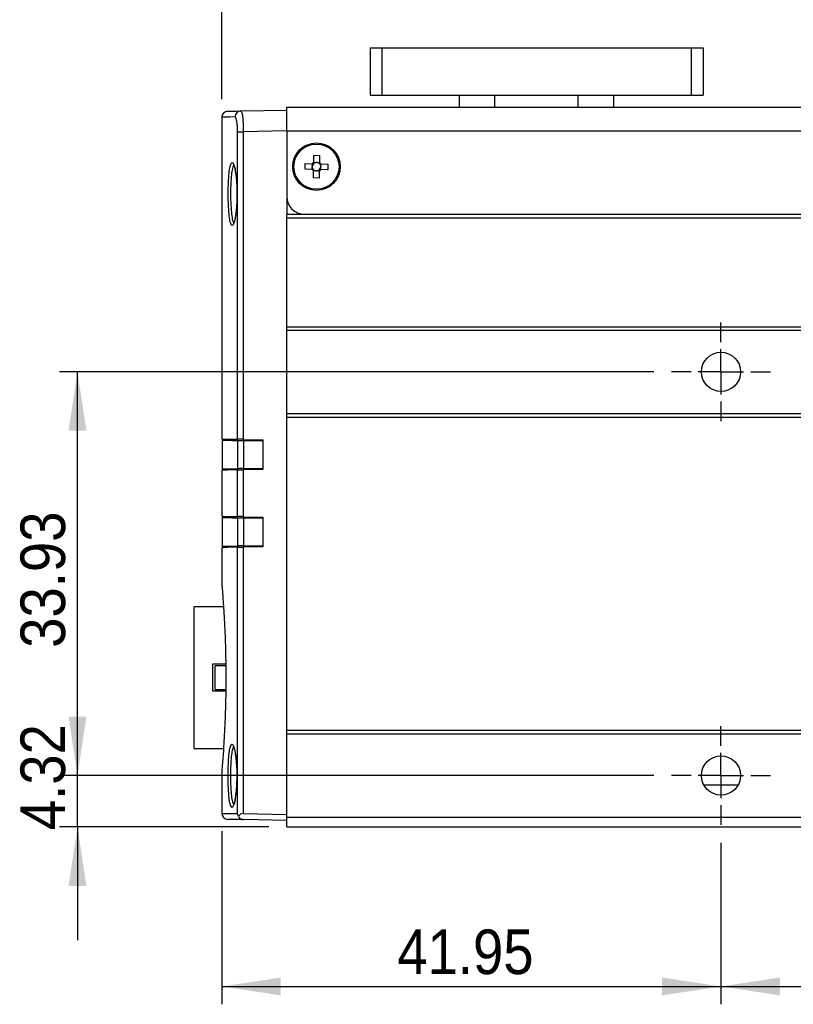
# Model space of a CAD drawing. Header units: millimetres. Extents: x 8 to 292, y 5 to 205.
# Tile 5 of 12: x 93 to 137, y 82 to 137. Entities that reach past the tile are written whole.
import ezdxf

# ---------------------------------------------------------------- set-up
doc = ezdxf.new("R2010")
doc.units = ezdxf.units.MM
doc.linetypes.add('HIDDEN', pattern=[1.905, 1.27, -0.635])
doc.layers.add('中心線', color=161, linetype='HIDDEN', lineweight=25)
doc.layers.add('尺寸線', color=5, linetype='Continuous')
doc.styles.add('SLDTEXTSTYLE0', font='GOTHIC.TTF', dxfattribs={"width": 0.913})
doc.dimstyles.new('SLDDIMSTYLE0', dxfattribs={"dimtxt": 2.5, "dimasz": 3.302, "dimexe": 0, "dimexo": 0.0625, "dimtad": 1, "dimdec": 0, "dimlfac": 1.5, "dimrnd": 1e-09, "dimzin": 12, "dimdsep": 46, "dimtxsty": 'SLDTEXTSTYLE0', "dimsah": 1, "dimcen": 0.09, "dimadec": 0, "dimazin": 3, "dimtfac": 1, "dimtdec": 3, "dimtmove": 0, "dimatfit": 0, "dimfxl": 1, "dimfrac": 2, "dimtolj": 1, "dimtzin": 12, "dimarcsym": 0})
doc.dimstyles.new('SLDDIMSTYLE1', dxfattribs={"dimtxt": 2.5, "dimasz": 3.302, "dimexe": 0, "dimexo": 0.0625, "dimtad": 1, "dimdec": 0, "dimlfac": 1.5, "dimrnd": 1e-09, "dimzin": 12, "dimdsep": 46, "dimtxsty": 'SLDTEXTSTYLE0', "dimsah": 1, "dimcen": 0.09, "dimadec": 0, "dimazin": 3, "dimtfac": 1, "dimtdec": 3, "dimtofl": 0, "dimtmove": 0, "dimatfit": 3, "dimfxl": 1, "dimfrac": 2, "dimtolj": 1, "dimtzin": 12, "dimarcsym": 0})

# ---------------------------------------------------------------- blocks, each defined once
blk = doc.blocks.new('_D')
at = {"layer": '尺寸線', "transparency": 16777216}
for p, q in [((96.56, 94.407), (96.56, 97.808)), ((128.853, 94.407), (95.56, 94.407)), ((96.56, 91.525), (96.56, 94.407)), ((107.286, 91.525), (95.56, 91.525)), ((96.56, 91.525), (96.56, 85.175))]:
    blk.add_line(p, q, dxfattribs=at)
for points in [[(96.56, 94.407), (97.06, 97.709), (96.06, 97.709)], [(96.56, 91.525), (96.06, 88.223), (97.06, 88.223)]]:
    blk.add_solid(points, dxfattribs=at)
at = {"layer": '尺寸線', "transparency": 16777216, "insert": (93.366, 91.343), "char_height": 2.5, "attachment_point": 1, "rotation": 90, "style": 'SLDTEXTSTYLE0'}
blk.add_mtext('4.32', dxfattribs=at)
blk = doc.blocks.new('_D_1')
at = {"layer": '尺寸線', "transparency": 16777216}
for p, q in [((128.853, 117.025), (95.56, 117.025)), ((96.56, 94.407), (96.56, 117.025)), ((128.853, 94.407), (95.56, 94.407))]:
    blk.add_line(p, q, dxfattribs=at)
for points in [[(96.56, 117.025), (96.06, 113.723), (97.06, 113.723)], [(96.56, 94.407), (97.06, 97.709), (96.06, 97.709)]]:
    blk.add_solid(points, dxfattribs=at)
at = {"layer": '尺寸線', "transparency": 16777216, "insert": (93.366, 101.56), "char_height": 2.5, "attachment_point": 1, "rotation": 90, "style": 'SLDTEXTSTYLE0'}
blk.add_mtext('33.93', dxfattribs=at)
blk = doc.blocks.new('_D_2')
at = {"layer": '尺寸線', "transparency": 16777216}
for p, q in [((104.653, 91.283), (104.653, 81.584)), ((132.62, 90.64), (132.62, 81.584)), ((104.653, 82.584), (132.62, 82.584))]:
    blk.add_line(p, q, dxfattribs=at)
for points in [[(104.653, 82.584), (107.955, 82.084), (107.955, 83.084)], [(132.62, 82.584), (129.318, 83.084), (129.318, 82.084)]]:
    blk.add_solid(points, dxfattribs=at)
at = {"layer": '尺寸線', "transparency": 16777216, "insert": (114.48, 85.777), "char_height": 2.5, "attachment_point": 1, "style": 'SLDTEXTSTYLE0'}
blk.add_mtext('41.95', dxfattribs=at)
blk = doc.blocks.new('_D_3')
at = {"layer": '尺寸線', "transparency": 16777216}
for p, q in [((132.62, 90.64), (132.62, 81.584)), ((159.286, 90.64), (159.286, 81.584)), ((132.62, 82.584), (159.286, 82.584))]:
    blk.add_line(p, q, dxfattribs=at)
for points in [[(132.62, 82.584), (135.922, 82.084), (135.922, 83.084)], [(159.286, 82.584), (155.984, 83.084), (155.984, 82.084)]]:
    blk.add_solid(points, dxfattribs=at)
at = {"layer": '尺寸線', "transparency": 16777216, "insert": (144.106, 85.777), "char_height": 2.5, "attachment_point": 1, "style": 'SLDTEXTSTYLE0'}
blk.add_mtext('40', dxfattribs=at)
blk = doc.blocks.new('_D_4')
at = {"layer": '尺寸線', "transparency": 16777216}
for p, q in [((104.653, 132.301), (104.653, 140.284)), ((145.953, 121.359), (145.953, 140.284)), ((104.653, 139.284), (145.953, 139.284))]:
    blk.add_line(p, q, dxfattribs=at)
for points in [[(104.653, 139.284), (107.955, 138.784), (107.955, 139.784)], [(145.953, 139.284), (142.651, 139.784), (142.651, 138.784)]]:
    blk.add_solid(points, dxfattribs=at)
at = {"layer": '尺寸線', "transparency": 16777216, "insert": (121.147, 142.477), "char_height": 2.5, "attachment_point": 1, "style": 'SLDTEXTSTYLE0'}
blk.add_mtext('61.95', dxfattribs=at)
blk = doc.blocks.new('SW_CENTERMARKSYMBOL_1')
at = {"layer": '中心線', "color": 0}
for p, q in [((0, 1.667), (0, 2.767)), ((0, 0), (0, 1.667)), ((-1.667, 0), (-2.767, 0)), ((0, 0), (-1.667, 0)), ((0, 0), (0, -1.667)), ((0, 0), (1.667, 0)), ((1.667, 0), (2.767, 0)), ((0, -1.667), (0, -2.767))]:
    blk.add_line(p, q, dxfattribs=at)
blk = doc.blocks.new('SW_CENTERMARKSYMBOL_2')
at = {"layer": '中心線', "color": 0}
for p, q in [((0, 1.667), (0, 2.767)), ((0, 0), (0, 1.667)), ((-1.667, 0), (-2.767, 0)), ((0, 0), (-1.667, 0)), ((0, 0), (0, -1.667)), ((0, 0), (1.667, 0)), ((1.667, 0), (2.767, 0)), ((0, -1.667), (0, -2.767))]:
    blk.add_line(p, q, dxfattribs=at)

msp = doc.modelspace()

# ---------------------------------------------------------------- linework, layer by layer
at = {"color": 7, "linetype": 'Continuous', "lineweight": 25}
for p, q in [((112.952928, 135.191967), (112.952928, 132.525303)), ((112.952928, 135.191967), (113.619596, 135.191967)), ((113.619596, 135.191967), (113.619596, 132.525303)), ((113.619596, 135.191967), (130.952925, 135.191967)), ((130.952925, 135.191967), (130.952925, 132.525303)), ((130.952925, 135.191967), (131.619593, 135.191967)), ((131.619593, 135.191967), (131.619593, 132.525303)), ((112.952928, 132.525303), (113.619596, 132.525303)), ((113.619596, 132.525303), (130.952925, 132.525303)), ((117.952928, 132.525303), (117.952928, 131.858635)), ((126.619592, 131.858635), (126.619592, 132.525303)), ((130.952925, 132.525303), (131.619593, 132.525303)), ((105.716561, 131.647115), (108.286262, 131.691968)), ((108.286262, 130.525301), (108.286262, 131.858635)), ((108.286262, 131.858635), (183.619594, 131.858635)), ((104.652926, 131.300984), (104.652926, 113.265448)), ((105.531196, 130.483022), (105.853915, 130.483022)), ((105.531196, 113.250117), (105.531196, 130.483022)), ((108.286262, 130.52548), (105.853915, 130.483022)), ((105.853915, 130.483022), (105.853915, 113.244484)), ((108.286262, 130.525301), (183.619594, 130.525301)), ((108.286262, 130.525301), (108.286262, 126.858635)), ((109.798397, 128.774169), (109.806985, 129.162021)), ((109.806985, 129.162021), (110.126903, 129.154938)), ((110.126903, 129.154938), (110.11832, 128.767088)), ((109.31621, 128.379358), (109.323288, 128.699278)), ((109.323288, 128.699278), (109.71114, 128.690693)), ((109.719281, 128.565034), (109.722058, 128.690452)), ((109.798153, 128.763254), (109.923576, 128.760477)), ((109.992658, 128.758947), (110.118076, 128.756171)), ((110.190878, 128.680073), (110.188102, 128.554655)), ((110.201796, 128.679832), (110.589648, 128.671247)), ((110.589648, 128.671247), (110.582565, 128.351324)), ((109.704057, 128.370772), (109.31621, 128.379358)), ((109.714975, 128.370531), (109.717752, 128.495949)), ((109.778951, 127.895663), (109.787534, 128.283516)), ((109.913195, 128.291654), (109.787777, 128.294431)), ((110.1077, 128.28735), (109.982277, 128.290127)), ((110.107457, 128.276433), (110.098869, 127.888583)), ((110.186572, 128.485571), (110.183795, 128.360153)), ((110.582565, 128.351324), (110.194713, 128.359909)), ((110.098869, 127.888583), (109.778951, 127.895663)), ((108.286262, 126.858635), (108.286262, 125.825301)), ((108.286262, 125.858635), (109.286259, 125.858635)), ((108.286262, 125.658634), (108.286262, 125.825301)), ((109.286259, 125.858635), (182.619594, 125.858635)), ((108.286262, 125.658634), (183.619594, 125.658634)), ((108.286262, 119.558635), (108.286262, 125.658634)), ((108.286262, 119.558635), (183.619594, 119.558635)), ((108.286262, 119.358634), (108.286262, 119.558635)), ((108.286262, 114.691968), (108.286262, 119.358634)), ((108.286262, 119.358634), (183.619594, 119.358634)), ((108.286262, 114.691968), (183.619594, 114.691968)), ((108.286262, 114.491967), (108.286262, 114.691968)), ((108.286262, 114.491967), (183.619594, 114.491967)), ((108.286262, 96.94009), (108.286262, 114.491967)), ((104.666258, 113.198549), (104.666258, 111.585388)), ((105.542834, 111.600689), (105.542834, 113.183248)), ((105.853915, 113.244484), (106.952926, 113.225301)), ((105.865558, 113.177615), (105.865558, 111.606321)), ((105.865558, 113.177615), (106.952926, 113.158636)), ((106.952926, 113.225301), (106.952926, 111.558635)), ((104.652926, 111.518489), (104.652926, 108.932115)), ((105.531196, 108.916785), (105.531196, 111.533818)), ((106.952926, 111.558635), (105.853915, 111.539451)), ((105.853915, 111.539451), (105.853915, 108.911152)), ((105.865558, 111.606321), (106.952926, 111.625302)), ((104.666258, 108.865215), (104.666258, 107.252054)), ((105.542834, 107.267355), (105.542834, 108.849914)), ((105.853915, 108.911152), (106.952926, 108.891968)), ((105.865558, 108.844282), (105.865558, 107.272988)), ((105.865558, 108.844282), (106.952926, 108.825301)), ((106.952926, 108.891968), (106.952926, 107.225302)), ((104.652926, 107.185155), (104.652926, 105.066292)), ((105.531196, 92.267708), (105.531196, 107.200485)), ((106.952926, 107.225302), (105.853915, 107.206119)), ((105.853915, 107.206119), (105.853915, 92.267911)), ((105.865558, 107.272988), (106.952926, 107.291968)), ((104.743729, 103.858635), (103.086258, 103.858635)), ((103.086258, 103.858635), (103.086258, 95.925302)), ((104.152928, 100.658635), (104.867364, 100.658635)), ((104.152928, 99.125302), (104.152928, 100.658635)), ((104.869862, 100.558635), (104.269977, 100.558635)), ((104.86802, 99.125302), (104.152928, 99.125302)), ((104.269977, 99.225302), (104.871705, 99.225302)), ((108.286262, 96.74009), (108.286262, 96.94009)), ((108.286262, 96.94009), (183.619594, 96.94009)), ((108.286262, 96.74009), (183.619594, 96.74009)), ((108.286262, 92.073423), (108.286262, 96.74009)), ((103.086258, 95.925302), (104.743352, 95.925302)), ((131.730954, 95.055077), (131.731808, 95.055077)), ((133.507316, 95.055077), (133.50823, 95.055077)), ((104.652926, 94.730893), (104.652926, 92.282954)), ((105.853915, 92.267911), (108.286262, 92.225454)), ((108.286262, 91.891968), (105.853895, 91.934425)), ((108.286262, 92.073423), (183.619594, 92.073423)), ((108.286262, 91.525302), (108.286262, 92.073423)), ((108.286262, 91.525302), (183.619594, 91.525302))]:
    msp.add_line(p, q, dxfattribs=at)
at = {"color": 8, "linetype": 'Continuous', "lineweight": 25}
for p, q in [((119.952927, 131.858635), (119.952927, 132.525303)), ((124.619593, 131.858635), (124.619593, 132.525303))]:
    msp.add_line(p, q, dxfattribs=at)
at = {"color": 7, "linetype": 'Continuous', "lineweight": 25, "flags": 128}
for points in [[(104.980444, 131.634265), (104.989549, 131.634424), (105.062381, 131.635696), (105.20796, 131.638237), (105.426108, 131.642044), (105.716561, 131.647115)], [(104.652926, 113.265448), (104.688138, 113.264834), (104.793732, 113.262991), (104.969591, 113.259922), (105.21551, 113.255628), (105.531196, 113.250117)], [(104.666258, 113.198549), (104.701405, 113.197935), (104.806796, 113.196095), (104.982312, 113.193033), (105.227754, 113.188749), (105.542834, 113.183248)], [(105.853915, 113.244484), (105.788589, 113.245624), (105.726029, 113.246717), (105.668679, 113.247718), (105.618765, 113.248589), (105.578234, 113.249297), (105.54866, 113.249814), (105.531196, 113.250117)], [(105.542834, 113.183248), (105.560288, 113.182945), (105.589852, 113.182428), (105.630388, 113.18172), (105.680302, 113.180849), (105.737656, 113.179848), (105.800221, 113.178755), (105.865558, 113.177615)], [(105.531196, 111.533818), (105.21551, 111.528309), (104.969591, 111.524016), (104.793732, 111.520946), (104.688138, 111.519104), (104.652926, 111.518489)], [(104.666258, 111.585388), (104.701405, 111.586001), (104.806796, 111.587841), (104.982312, 111.590905), (105.227754, 111.595189), (105.542834, 111.600689)], [(105.531196, 111.533818), (105.54866, 111.534124), (105.578234, 111.534639), (105.618765, 111.535347), (105.668679, 111.536219), (105.726029, 111.53722), (105.788589, 111.538311), (105.853915, 111.539451)], [(105.865558, 111.606321), (105.800221, 111.605181), (105.737656, 111.604089), (105.680302, 111.603088), (105.630388, 111.602216), (105.589852, 111.601509), (105.560288, 111.600993), (105.542834, 111.600689)], [(104.652926, 108.932115), (104.688138, 108.931501), (104.793732, 108.929657), (104.969591, 108.926587), (105.21551, 108.922296), (105.531196, 108.916785)], [(104.666258, 108.865215), (104.701405, 108.864602), (104.806796, 108.862763), (104.982312, 108.859698), (105.227754, 108.855414), (105.542834, 108.849914)], [(105.853915, 108.911152), (105.788589, 108.912292), (105.726029, 108.913383), (105.668679, 108.914386), (105.618765, 108.915256), (105.578234, 108.915964), (105.54866, 108.91648), (105.531196, 108.916785)], [(105.542834, 108.849914), (105.560288, 108.84961), (105.589852, 108.849094), (105.630388, 108.848387), (105.680302, 108.847515), (105.737656, 108.846514), (105.800221, 108.845422), (105.865558, 108.844282)], [(105.531196, 107.200485), (105.21551, 107.194975), (104.969591, 107.190683), (104.793732, 107.187613), (104.688138, 107.18577), (104.652926, 107.185155)], [(104.666258, 107.252054), (104.701405, 107.252668), (104.806796, 107.254508), (104.982312, 107.257571), (105.227754, 107.261855), (105.542834, 107.267355)], [(105.531196, 107.200485), (105.54866, 107.20079), (105.578234, 107.201306), (105.618765, 107.202014), (105.668679, 107.202885), (105.726029, 107.203886), (105.788589, 107.204978), (105.853915, 107.206119)], [(105.865558, 107.272988), (105.800221, 107.271848), (105.737656, 107.270755), (105.680302, 107.269754), (105.630388, 107.268884), (105.589852, 107.268176), (105.560288, 107.267659), (105.542834, 107.267355)], [(105.853895, 91.934425), (105.539938, 91.939906), (105.29537, 91.944174), (105.12048, 91.947227), (105.015462, 91.94906), (104.980444, 91.949672), (104.980444, 91.949672)]]:
    msp.add_lwpolyline(points, dxfattribs=at)
at = {"color": 8, "linetype": 'Continuous', "lineweight": 25, "flags": 128}
for points in [[(105.393092, 131.313831), (105.101039, 131.308762), (104.881694, 131.304955), (104.735315, 131.302412), (104.662081, 131.301143), (104.652926, 131.300984)], [(104.652926, 92.282954), (104.688138, 92.282343), (104.793732, 92.28051), (104.969591, 92.277457), (105.21551, 92.273188), (105.531196, 92.267708)]]:
    msp.add_lwpolyline(points, dxfattribs=at)
at = {"color": 7, "linetype": 'Continuous', "lineweight": 25}
for centre, radius in [((109.952927, 128.525302), 1.333333), ((109.952927, 128.525302), 1.266667), ((132.619594, 117.025302), 1.1), ((132.619594, 94.406757), 1.1)]:
    msp.add_circle(centre, radius, dxfattribs=at)
for centre, radius, start, end in [((104.98626, 131.300982), 0.333333, 91, 180.8603664), ((105.724337, 131.315955), 0.331251, 91.3449832, 180.3674101), ((109.952927, 128.525302), 0.292941, 121.8374539, 145.6262), ((109.952927, 128.525302), 0.237, 136.2694847, 170.3493386), ((109.952927, 128.525302), 0.237, 131.1941692, 136.2694847), ((109.952927, 128.525302), 0.237, 97.1143153, 131.1941692), ((109.952927, 128.525302), 0.237, 80.3493386, 97.1143153), ((109.952927, 128.525302), 0.237, 46.2694847, 80.3493386), ((109.952927, 128.525302), 0.237, 41.1941692, 46.2694847), ((109.952927, 128.525302), 0.292941, 31.8374539, 55.6262), ((109.952927, 128.525302), 0.237, 7.1143153, 41.1941692), ((109.952927, 128.525302), 0.292941, 211.8374539, 235.6262), ((109.952927, 128.525302), 0.237, 170.3493386, 187.1143153), ((109.952927, 128.525302), 0.237, 187.1143153, 221.1941692), ((109.952927, 128.525302), 0.237, 221.1941692, 226.2694847), ((109.952927, 128.525302), 0.237, 226.2694847, 260.3493386), ((109.952927, 128.525302), 0.237, 260.3493386, 277.1143153), ((109.952927, 128.525302), 0.237, 277.1143153, 311.1941692), ((109.952927, 128.525302), 0.292941, 301.8374539, 325.6262), ((109.952927, 128.525302), 0.237, 311.1941692, 316.2694847), ((109.952927, 128.525302), 0.237, 316.2694847, 350.3493386), ((109.952927, 128.525302), 0.237, 350.3493386, 7.1143153), ((109.28626, 126.858635), 1, 180, 270), ((104.98626, 92.282954), 0.333333, 180.9708826, 269)]:
    msp.add_arc(centre, radius, start, end, dxfattribs=at)
for centre, major_axis, ratio, start_param, end_param in [((109.953573, 128.554496), (0.004608, 0.20816), 0.990115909, 6.114796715, 6.4515739), ((109.923732, 128.525948), (0.20816, -0.004608), 0.990115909, 2.973204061, 3.309981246), ((109.952281, 128.496107), (0.004608, 0.20816), 0.990115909, 2.973204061, 3.309981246), ((109.982122, 128.524655), (0.20816, -0.004608), 0.990115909, 6.114796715, 6.4515739), ((105.859732, 91.934323), (-0.236728, 0.243009), 0.965692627, 5.510877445, 6.470410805)]:
    msp.add_ellipse(centre, major_axis=major_axis, ratio=ratio, start_param=start_param, end_param=end_param, dxfattribs=at)
for points, knots in [([(105.716561, 131.647115), (105.731043, 131.634184), (105.760035, 131.608296), (105.800989, 131.402979), (105.83294, 131.101626), (105.850325, 130.775173), (105.852924, 130.563658), (105.853915, 130.483022)], [0, 0, 0, 0, 0.218034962, 0.43649088, 0.653769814, 0.868006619, 1, 1, 1, 1]), ([(105.531196, 130.483022), (105.530579, 130.54063), (105.52896, 130.691869), (105.512397, 130.925315), (105.480436, 131.140329), (105.438531, 131.286442), (105.408243, 131.304699), (105.393092, 131.313831)], [0, 0, 0, 0, 0.131175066, 0.344375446, 0.561438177, 0.780625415, 1, 1, 1, 1]), ([(105.151062, 125.346129), (105.140792, 125.366902), (105.10528, 125.438726), (105.060441, 125.758647), (105.02645, 126.193617), (105.008822, 126.692726), (105.006482, 127.219757), (105.025342, 127.79799), (105.066199, 128.273096), (105.110448, 128.568607), (105.143926, 128.62899), (105.152225, 128.643958)], [0, 0, 0, 0, 0.055925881, 0.1933737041, 0.3296890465, 0.4150480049, 0.5498513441, 0.6846764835, 0.8196883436, 0.9553047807, 1, 1, 1, 1]), ([(105.299801, 128.647037), (105.299428, 128.64728), (105.291348, 128.652539), (105.314592, 128.6286), (105.337188, 128.562743), (105.373823, 128.436889), (105.409537, 128.252483), (105.442908, 128.015514), (105.467252, 127.76794), (105.477679, 127.596896), (105.481933, 127.527111)], [0, 0, 0, 0, 0.004959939, 0.107553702, 0.233180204, 0.381044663, 0.544558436, 0.711924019, 0.882466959, 1, 1, 1, 1]), ([(109.781673, 128.689133), (109.776475, 128.689248), (109.754681, 128.68973), (109.731643, 128.690242), (109.713957, 128.690631), (109.71114, 128.690693)], [0, 0, 0, 0, 0.208400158, 0.873928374, 1, 1, 1, 1]), ([(109.798397, 128.774169), (109.798334, 128.771352), (109.797939, 128.753667), (109.797434, 128.730626), (109.796952, 128.708835), (109.796837, 128.703639)], [0, 0, 0, 0, 0.126071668, 0.791600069, 1, 1, 1, 1]), ([(110.116755, 128.696559), (110.116872, 128.701754), (110.117362, 128.723541), (110.117862, 128.74658), (110.118257, 128.764271), (110.11832, 128.767088)], [0, 0, 0, 0, 0.208399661, 0.873928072, 1, 1, 1, 1]), ([(110.201796, 128.679832), (110.198979, 128.679894), (110.181294, 128.680283), (110.158256, 128.680795), (110.136461, 128.681277), (110.131264, 128.681392)], [0, 0, 0, 0, 0.126071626, 0.791599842, 1, 1, 1, 1]), ([(109.704057, 128.370772), (109.706876, 128.370709), (109.724573, 128.370315), (109.747596, 128.369807), (109.769392, 128.369325), (109.77459, 128.36921)], [0, 0, 0, 0, 0.126072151, 0.791599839, 1, 1, 1, 1]), ([(109.789098, 128.354046), (109.788983, 128.348849), (109.788502, 128.327058), (109.787991, 128.304025), (109.787597, 128.286333), (109.787534, 128.283516)], [0, 0, 0, 0, 0.2083999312, 0.873928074, 1, 1, 1, 1]), ([(110.107457, 128.276433), (110.10752, 128.27925), (110.107914, 128.296941), (110.108419, 128.31998), (110.108901, 128.341767), (110.109016, 128.346963)], [0, 0, 0, 0, 0.12607193, 0.791600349, 1, 1, 1, 1]), ([(110.124181, 128.361471), (110.129378, 128.361356), (110.151173, 128.360874), (110.174211, 128.360367), (110.191896, 128.359972), (110.194713, 128.359909)], [0, 0, 0, 0, 0.208400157, 0.873928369, 1, 1, 1, 1]), ([(105.496268, 127.174616), (105.49745, 127.099143), (105.499968, 126.93846), (105.493249, 126.782075), (105.489686, 126.699145)], [0, 0, 0, 0, 0.469704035, 1, 1, 1, 1]), ([(105.491529, 126.69914), (105.487972, 126.600207), (105.480607, 126.395315), (105.457717, 126.10854), (105.427312, 125.846189), (105.391006, 125.62684), (105.351594, 125.464459), (105.321455, 125.371677), (105.295188, 125.333303), (105.301195, 125.338436), (105.302314, 125.339392)], [0, 0, 0, 0, 0.1410018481, 0.2920178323, 0.4427396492, 0.5931134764, 0.7432509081, 0.8716381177, 0.9760983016, 1, 1, 1, 1]), ([(104.653155, 105.066292), (104.653081, 105.067158), (104.651715, 105.083087), (104.658381, 105.005204), (104.67622, 104.790477), (104.704923, 104.423911), (104.739671, 103.936332), (104.777477, 103.328281), (104.813442, 102.627942), (104.844088, 101.84243), (104.865376, 101.008598), (104.875267, 100.135583), (104.872479, 99.264738), (104.85733, 98.404567), (104.831795, 97.594422), (104.798332, 96.842064), (104.761166, 96.181269), (104.723977, 95.620308), (104.687774, 95.135536), (104.663164, 94.835228), (104.652269, 94.707248), (104.65389, 94.726337), (104.654277, 94.730893)], [0, 0, 0, 0, 0.003032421, 0.055785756, 0.110062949, 0.162795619, 0.217043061, 0.26992395, 0.324331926, 0.377283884, 0.431781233, 0.484616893, 0.53899839, 0.591730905, 0.645995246, 0.698827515, 0.753186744, 0.806191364, 0.860733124, 0.93072126, 0.983463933, 1, 1, 1, 1]), ([(104.269977, 99.225302), (104.272507, 99.385142), (104.277618, 99.707999), (104.27581, 100.157658), (104.27171, 100.439473), (104.269977, 100.558635)], [0, 0, 0, 0, 0.361395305, 0.729973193, 1, 1, 1, 1]), ([(105.142842, 92.745172), (105.132542, 92.766166), (105.097216, 92.838164), (105.052696, 93.158492), (105.019055, 93.593516), (105.001596, 94.092648), (104.999282, 94.619775), (105.01795, 95.198106), (105.058411, 95.673359), (105.102345, 95.969202), (105.13565, 96.02967), (105.143979, 96.044792)], [0, 0, 0, 0, 0.056493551, 0.193749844, 0.329891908, 0.415148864, 0.549811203, 0.684495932, 0.819364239, 0.954824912, 1, 1, 1, 1]), ([(105.289002, 96.048237), (105.288954, 96.048268), (105.280696, 96.053418), (105.30411, 96.03096), (105.32549, 95.967496), (105.361929, 95.844375), (105.397197, 95.662179), (105.4309, 95.431102), (105.447427, 95.246532), (105.455672, 95.154449)], [0, 0, 0, 0, 0.000686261, 0.117507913, 0.260503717, 0.429299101, 0.616707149, 0.808773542, 1, 1, 1, 1]), ([(105.453665, 95.154422), (105.460627, 95.082669), (105.477872, 94.904944), (105.482407, 94.698052), (105.485112, 94.574688)], [0, 0, 0, 0, 0.403730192, 1, 1, 1, 1]), ([(105.485112, 94.574688), (105.486283, 94.499213), (105.48879, 94.337697), (105.482073, 94.180499), (105.478495, 94.096759)], [0, 0, 0, 0, 0.467292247, 1, 1, 1, 1]), ([(105.480318, 94.096755), (105.476812, 93.99861), (105.469519, 93.794486), (105.446828, 93.5084), (105.416632, 93.245957), (105.380568, 93.026525), (105.341422, 92.864037), (105.31149, 92.771227), (105.285401, 92.73274), (105.291342, 92.737889), (105.292449, 92.738848)], [0, 0, 0, 0, 0.140039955, 0.291257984, 0.442178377, 0.592749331, 0.743087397, 0.871648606, 0.976087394, 1, 1, 1, 1]), ([(133.573304, 93.858635), (133.422261, 93.858635), (133.269839, 93.858635), (132.95393, 93.858635), (132.7894, 93.858635), (132.445902, 93.858635), (132.281452, 93.858635), (131.966852, 93.858635), (131.815732, 93.858635), (131.665884, 93.858635)], [0, 0, 0, 0, 0.25, 0.25, 0.5, 0.5, 0.75, 0.75, 1, 1, 1, 1]), ([(105.583459, 92.130534), (105.561541, 92.175299), (105.539284, 92.220756), (105.531317, 92.267003), (105.531196, 92.267708)], [0, 0, 0, 0, 0.984760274, 1, 1, 1, 1]), ([(105.583459, 92.130534), (105.583825, 92.129275), (105.592981, 92.097768), (105.619646, 92.043671), (105.684274, 91.982511), (105.760133, 91.945931), (105.819128, 91.935368), (105.850389, 91.93452), (105.853895, 91.934425)], [0, 0, 0, 0, 0.0131140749, 0.3280906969, 0.5725731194, 0.7732651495, 0.9745662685, 1, 1, 1, 1])]:
    msp.add_open_spline(points, degree=3, knots=knots, dxfattribs=at)
at = {"color": 8, "linetype": 'Continuous', "lineweight": 25}
for points, knots in [([(105.356544, 128.606317), (105.348351, 128.611824), (105.312401, 128.635984), (105.255595, 128.492009), (105.195688, 128.186476), (105.155686, 127.734544), (105.136681, 127.203382), (105.139034, 126.714906), (105.156703, 126.254551), (105.190149, 125.846925), (105.247964, 125.499279), (105.299349, 125.41465), (105.325118, 125.372209)], [0, 0, 0, 0, 0.033176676, 0.1455662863, 0.257201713, 0.3683733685, 0.4794254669, 0.5904704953, 0.6607781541, 0.7730276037, 0.8861734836, 1, 1, 1, 1]), ([(105.152225, 128.643958), (105.168545, 128.686901), (105.209311, 128.794171), (105.286373, 128.737702), (105.370395, 128.502349), (105.441538, 128.085845), (105.483882, 127.614742), (105.492854, 127.295898), (105.496268, 127.174616)], [0, 0, 0, 0, 0.126399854, 0.315737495, 0.506034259, 0.696075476, 0.884392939, 1, 1, 1, 1]), ([(105.489686, 126.699145), (105.487083, 126.589061), (105.479871, 126.284082), (105.433768, 125.846322), (105.362839, 125.451009), (105.278826, 125.235323), (105.204007, 125.192447), (105.165455, 125.304351), (105.151062, 125.346129)], [0, 0, 0, 0, 0.1076975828, 0.2983694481, 0.4909765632, 0.6860746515, 0.8827989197, 1, 1, 1, 1]), ([(105.334237, 96.012496), (105.330549, 96.014614), (105.299426, 96.032484), (105.247386, 95.889533), (105.187902, 95.587395), (105.148319, 95.134476), (105.129492, 94.603447), (105.131827, 94.114829), (105.149314, 93.654448), (105.182429, 93.246829), (105.239701, 92.899187), (105.290641, 92.814528), (105.316187, 92.772073)], [0, 0, 0, 0, 0.015385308, 0.129834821, 0.243531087, 0.356765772, 0.469881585, 0.582990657, 0.65459329, 0.768902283, 0.884108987, 1, 1, 1, 1]), ([(105.143979, 96.044792), (105.160055, 96.087418), (105.200351, 96.194262), (105.276972, 96.138498), (105.359215, 95.899785), (105.423769, 95.551438), (105.445644, 95.260945), (105.453665, 95.154422)], [0, 0, 0, 0, 0.1560468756, 0.3911407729, 0.6274109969, 0.8633726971, 1, 1, 1, 1]), ([(105.478495, 94.096759), (105.475924, 93.987459), (105.468765, 93.683226), (105.423018, 93.246122), (105.352578, 92.850741), (105.269195, 92.635164), (105.195096, 92.592245), (105.156995, 92.703751), (105.142842, 92.745172)], [0, 0, 0, 0, 0.107117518, 0.298157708, 0.491114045, 0.686532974, 0.883553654, 1, 1, 1, 1])]:
    msp.add_open_spline(points, degree=3, knots=knots, dxfattribs=at)

# ---------------------------------------------------------------- block references
at = {"layer": '中心線'}
for name, p in [('SW_CENTERMARKSYMBOL_1', (132.619594, 117.025302)), ('SW_CENTERMARKSYMBOL_2', (132.619594, 94.406757))]:
    msp.add_blockref(name, p, dxfattribs=at)

# ---------------------------------------------------------------- dimensions: what is measured, and where the dimension line sits
at = {"layer": '尺寸線'}
for base, p1, p2, picture, middle in [((145.952927, 139.283701), (104.652927, 131.300982), (145.952927, 120.358635), '_D_4', (125.302927, 139.283701)), ((132.619594, 82.583762), (104.652927, 92.282954), (132.619594, 91.64009), '_D_2', (118.63626, 82.583762)), ((159.28626, 82.583762), (132.619594, 91.64009), (159.28626, 91.64009), '_D_3', (145.952927, 82.583762))]:
    dim = msp.add_linear_dim(base=base, p1=p1, p2=p2, dimstyle='SLDDIMSTYLE1', dxfattribs=at)
    dim.commit()
    dim.dimension.update_dxf_attribs({"geometry": picture, "text_midpoint": middle, "dimtype": 160})
for base, p1, p2, dimstyle, picture, middle in [((96.559829, 117.025302), (129.852927, 94.406757), (129.852927, 117.025302), 'SLDDIMSTYLE1', '_D_1', (96.559829, 105.716029)), ((96.559829, 94.406757), (108.28626, 91.525302), (129.852927, 94.406757), 'SLDDIMSTYLE0', '_D', (96.559829, 94.575655))]:
    dim = msp.add_linear_dim(base=base, p1=p1, p2=p2, angle=90, dimstyle=dimstyle, dxfattribs=at)
    dim.commit()
    dim.dimension.update_dxf_attribs({"geometry": picture, "text_midpoint": middle, "dimtype": 160})

doc.saveas('drawing.dxf')
